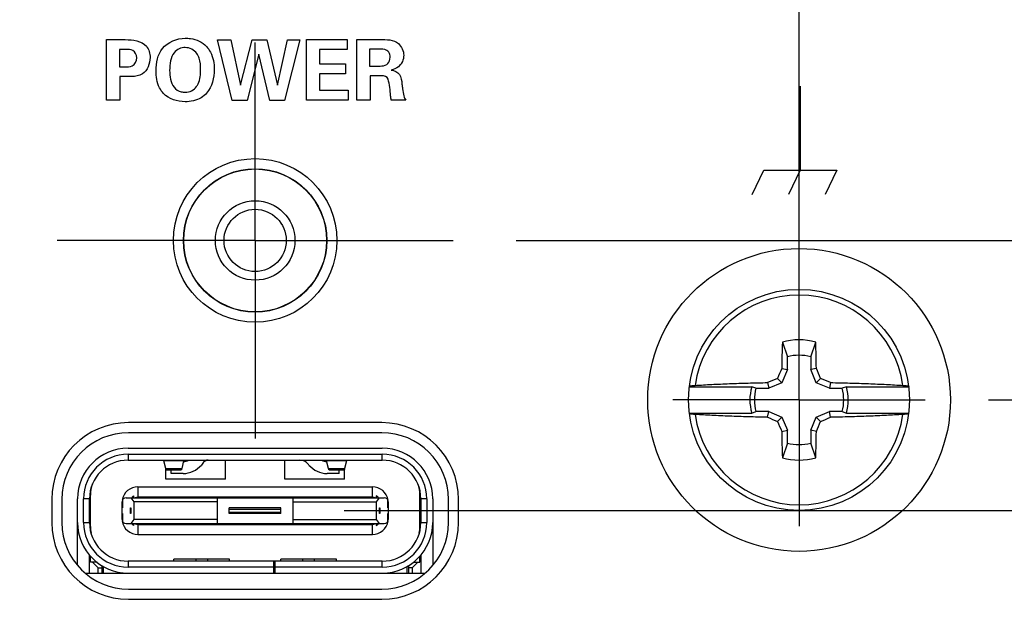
# Model space of a CAD drawing. Header units: inches. Extents: x 0 to 34, y 0 to 22.
# Tile 14 of 47: x 18.349 to 19.325, y 11.984 to 12.566. Entities that reach past the tile are written whole.
import ezdxf

# ---------------------------------------------------------------- set-up
doc = ezdxf.new("R2010")
doc.units = ezdxf.units.IN
doc.header["$LTSCALE"] = 1.87
doc.header["$MEASUREMENT"] = 0
doc.linetypes.add('CENTER', pattern=[0.6, 0.375, -0.075, 0.075, -0.075])
doc.layers.get('0').update_dxf_attribs({"linetype": 'CONTINUOUS'})
for name, color, linetype in [('02___PRT_ALL_AXES', 7, 'CONTINUOUS'), ('03___PRT_ALL_CURVES', 7, 'CONTINUOUS'), ('DEFAULT_1', 7, 'CENTER'), ('DIMENSIONS', 7, 'CONTINUOUS')]:
    doc.layers.add(name, color=color, linetype=linetype)
doc.styles.get("Standard").update_dxf_attribs({"font": 'txt', "width": 0.8})
doc.dimstyles.new('DIMSTYLE_2', dxfattribs={"dimtxt": 0.125, "dimasz": 0.18, "dimexe": 0.125, "dimexo": 0.0625, "dimgap": 0.03125, "dimtad": 0, "dimtih": 1, "dimtoh": 1, "dimdec": 3, "dimzin": 4, "dimdsep": 46, "dimtxsty": 'STANDARD', "dimblk": '_FILLED', "dimblk1": '_FILLED', "dimblk2": '_FILLED', "dimcen": 0.09, "dimadec": 0, "dimazin": 0, "dimtp": 0.001, "dimtm": 0.001, "dimtfac": 1, "dimtdec": 3, "dimtofl": 0, "dimtmove": 0, "dimatfit": 3, "dimldrblk": '_FILLED', "dimfxl": 1, "dimtolj": 1, "dimtzin": 4, "dimarcsym": 0})

# ---------------------------------------------------------------- blocks, each defined once
blk = doc.blocks.new('*D13')
at = {"layer": 'DIMENSIONS', "color": 2, "linetype": 'CONTINUOUS'}
blk.add_line((18.84108, 12.34691), (20.67193, 12.34691), dxfattribs=at)
at = {"layer": 'DIMENSIONS', "color": 2, "linetype": 'CONTINUOUS', "insert": (20.73443, 12.40941), "char_height": 0.125, "width": 1.225, "attachment_point": 1, "line_spacing_factor": 0.9}
blk.add_mtext('.762{\\Ftxt.shx;\\W1.000000;\\H0.125000; }[19.34]', dxfattribs=at)
blk = doc.blocks.new('_FILLED')
at = {"color": 0, "linetype": 'BYBLOCK'}
blk.add_solid([(0, 0), (-1, 0.1736), (-1, -0.1736)], dxfattribs=at)
blk = doc.blocks.new('*D14')
at = {"layer": 'DIMENSIONS', "color": 2, "linetype": 'CONTINUOUS'}
blk.add_line((19.30911, 12.18891), (20.67193, 12.18891), dxfattribs=at)
at = {"layer": 'DIMENSIONS', "color": 2, "linetype": 'CONTINUOUS', "insert": (20.73443, 12.25141), "char_height": 0.125, "width": 1.225, "attachment_point": 1, "line_spacing_factor": 0.9}
blk.add_mtext('.604{\\Ftxt.shx;\\W1.000000;\\H0.125000; }[15.33]', dxfattribs=at)
blk = doc.blocks.new('*D15')
at = {"layer": 'DIMENSIONS', "color": 2, "linetype": 'CONTINUOUS'}
for p, q in [((18.6706, 12.07922), (20.19479, 12.07922)), ((20.19479, 12.07922), (20.24593, 12.02483)), ((20.24593, 12.02483), (20.67193, 12.02483))]:
    blk.add_line(p, q, dxfattribs=at)
at = {"layer": 'DIMENSIONS', "color": 2, "linetype": 'CONTINUOUS', "insert": (20.73443, 12.08733), "char_height": 0.125, "width": 1.225, "attachment_point": 1, "line_spacing_factor": 0.9}
blk.add_mtext('.494{\\Ftxt.shx;\\W1.000000;\\H0.125000; }[12.54]', dxfattribs=at)
blk = doc.blocks.new('*D16')
at = {"layer": 'DIMENSIONS', "color": 2, "linetype": 'CONTINUOUS'}
blk.add_line((18.58251, 12.60548), (18.58251, 13.69792), dxfattribs=at)
at = {"layer": 'DIMENSIONS', "color": 2, "linetype": 'CONTINUOUS', "insert": (18.52001, 13.76042), "char_height": 0.125, "width": 1.225, "attachment_point": 1, "rotation": 90, "line_spacing_factor": 0.9}
blk.add_mtext('.539{\\Ftxt.shx;\\W1.000000;\\H0.125000; }[13.69]', dxfattribs=at)
blk = doc.blocks.new('*D17')
at = {"layer": 'DIMENSIONS', "color": 2, "linetype": 'CONTINUOUS'}
blk.add_line((19.12151, 12.25141), (19.12151, 13.69792), dxfattribs=at)
at = {"layer": 'DIMENSIONS', "color": 2, "linetype": 'CONTINUOUS', "insert": (19.05901, 13.76042), "char_height": 0.125, "width": 0.825, "attachment_point": 1, "rotation": 90, "line_spacing_factor": 0.9}
blk.add_mtext('.000{\\Ftxt.shx;\\W1.000000;\\H0.125000; }[0]', dxfattribs=at)
blk = doc.blocks.new('*D18')
at = {"layer": 'DIMENSIONS', "color": 2, "linetype": 'CONTINUOUS'}
blk.add_line((17.19441, 12.09217), (17.19441, 13.69792), dxfattribs=at)
at = {"layer": 'DIMENSIONS', "color": 2, "linetype": 'CONTINUOUS', "insert": (17.13191, 13.76042), "char_height": 0.125, "width": 1.325, "attachment_point": 1, "rotation": 90, "line_spacing_factor": 0.9}
blk.add_mtext('1.927{\\Ftxt.shx;\\W1.000000;\\H0.125000; }[48.95]', dxfattribs=at)
blk = doc.blocks.new('*D19')
at = {"layer": 'DIMENSIONS', "color": 2, "linetype": 'CONTINUOUS'}
blk.add_line((17.90151, 12.10991), (17.90151, 13.69792), dxfattribs=at)
at = {"layer": 'DIMENSIONS', "color": 2, "linetype": 'CONTINUOUS', "insert": (17.83901, 13.76042), "char_height": 0.125, "width": 1.325, "attachment_point": 1, "rotation": 90, "line_spacing_factor": 0.9}
blk.add_mtext('1.220{\\Ftxt.shx;\\W1.000000;\\H0.125000; }[30.99]', dxfattribs=at)
blk = doc.blocks.new('*D20')
at = {"layer": 'DIMENSIONS', "color": 2, "linetype": 'CONTINUOUS'}
blk.add_line((16.48751, 12.10991), (16.48751, 13.69792), dxfattribs=at)
at = {"layer": 'DIMENSIONS', "color": 2, "linetype": 'CONTINUOUS', "insert": (16.42501, 13.76042), "char_height": 0.125, "width": 1.225, "attachment_point": 1, "rotation": 90, "line_spacing_factor": 0.9}
blk.add_mtext('2.634{\\Ftxt.shx;\\W1.000000;\\H0.125000; }[66.9]', dxfattribs=at)
blk = doc.blocks.new('*D21')
at = {"layer": 'DIMENSIONS', "color": 2, "linetype": 'CONTINUOUS'}
blk.add_line((15.78041, 12.09217), (15.78041, 13.69792), dxfattribs=at)
at = {"layer": 'DIMENSIONS', "color": 2, "linetype": 'CONTINUOUS', "insert": (15.71791, 13.76042), "char_height": 0.125, "width": 1.325, "attachment_point": 1, "rotation": 90, "line_spacing_factor": 0.9}
blk.add_mtext('3.341{\\Ftxt.shx;\\W1.000000;\\H0.125000; }[84.86]', dxfattribs=at)
blk = doc.blocks.new('*D22')
at = {"layer": 'DIMENSIONS', "color": 2, "linetype": 'CONTINUOUS'}
blk.add_line((14.26351, 12.36041), (14.26351, 13.69792), dxfattribs=at)
at = {"layer": 'DIMENSIONS', "color": 2, "linetype": 'CONTINUOUS', "insert": (14.20101, 13.76042), "char_height": 0.125, "width": 1.425, "attachment_point": 1, "rotation": 90, "line_spacing_factor": 0.9}
blk.add_mtext('4.858{\\Ftxt.shx;\\W1.000000;\\H0.125000; }[123.39]', dxfattribs=at)
blk = doc.blocks.new('*D23')
at = {"layer": 'DIMENSIONS', "color": 2, "linetype": 'CONTINUOUS'}
blk.add_line((19.90152, 12.36041), (19.90152, 13.69792), dxfattribs=at)
at = {"layer": 'DIMENSIONS', "color": 2, "linetype": 'CONTINUOUS', "insert": (19.83902, 13.76042), "char_height": 0.125, "width": 1.225, "attachment_point": 1, "rotation": 90, "line_spacing_factor": 0.9}
blk.add_mtext('.780{\\Ftxt.shx;\\W1.000000;\\H0.125000; }[19.81]', dxfattribs=at)

msp = doc.modelspace()

# ---------------------------------------------------------------- linework, layer by layer
at = {"color": 40, "linetype": 'CONTINUOUS'}
for p, q in [((18.4353, 12.54584), (18.45386, 12.54584)), ((18.4353, 12.48579), (18.4353, 12.54584)), ((18.54521, 12.54575), (18.55853, 12.54575)), ((18.55986, 12.48562), (18.54521, 12.54575)), ((18.55853, 12.54575), (18.56786, 12.50069)), ((18.56786, 12.50069), (18.57961, 12.54575)), ((18.57961, 12.54575), (18.59418, 12.54575)), ((18.59418, 12.54575), (18.60476, 12.50069)), ((18.60476, 12.50069), (18.61451, 12.54575)), ((18.62684, 12.54575), (18.61151, 12.48562)), ((18.61451, 12.54575), (18.62684, 12.54575)), ((18.63346, 12.546), (18.67377, 12.546)), ((18.63346, 12.48579), (18.63346, 12.546)), ((18.67377, 12.546), (18.67377, 12.53617)), ((18.68321, 12.546), (18.70628, 12.546)), ((18.68321, 12.48579), (18.68321, 12.546)), ((18.45453, 12.53609), (18.44803, 12.53609)), ((18.44803, 12.53609), (18.44803, 12.51876)), ((18.58627, 12.5316), (18.57452, 12.48562)), ((18.59718, 12.48562), (18.58627, 12.5316)), ((18.67377, 12.53617), (18.64637, 12.53617)), ((18.64637, 12.53617), (18.64637, 12.52185)), ((18.70461, 12.53651), (18.69596, 12.53651)), ((18.69596, 12.53651), (18.69596, 12.51968)), ((18.44803, 12.51876), (18.4532, 12.51876)), ((18.64637, 12.52185), (18.67202, 12.52185)), ((18.67202, 12.52185), (18.67202, 12.51202)), ((18.69596, 12.51968), (18.70636, 12.51968)), ((18.45711, 12.50919), (18.44837, 12.50919)), ((18.44837, 12.50919), (18.44837, 12.48579)), ((18.67202, 12.51202), (18.64637, 12.51202)), ((18.64637, 12.51202), (18.64637, 12.49578)), ((18.70769, 12.51011), (18.69636, 12.51011)), ((18.69636, 12.51011), (18.69636, 12.48579)), ((19.12273, 12.49967), (19.12273, 12.41655)), ((18.64637, 12.49578), (18.67469, 12.49578)), ((18.67469, 12.49578), (18.67469, 12.48579)), ((18.44837, 12.48579), (18.4353, 12.48579)), ((18.57452, 12.48562), (18.55986, 12.48562)), ((18.61151, 12.48562), (18.59718, 12.48562)), ((18.67469, 12.48579), (18.63346, 12.48579)), ((18.69636, 12.48579), (18.68321, 12.48579)), ((18.73168, 12.48579), (18.71744, 12.48579)), ((19.07502, 12.39245), (19.08659, 12.41655)), ((19.08659, 12.41655), (19.15887, 12.41655)), ((19.12273, 12.41655), (19.11117, 12.39245)), ((19.15887, 12.41655), (19.14731, 12.39245))]:
    msp.add_line(p, q, dxfattribs=at)
at = {"color": 7, "linetype": 'CONTINUOUS'}
for p, q in [((19.10496, 12.24617), (19.10996, 12.23166)), ((19.13307, 12.23166), (19.13807, 12.24617)), ((19.10996, 12.21898), (19.10996, 12.23166)), ((19.13307, 12.23166), (19.13307, 12.21898)), ((19.10434, 12.2201), (19.10996, 12.21898)), ((19.10996, 12.21898), (19.10454, 12.20589)), ((19.13868, 12.2201), (19.13307, 12.21898)), ((19.13849, 12.20589), (19.13307, 12.21898)), ((19.10017, 12.21026), (19.10454, 12.20589)), ((19.14286, 12.21026), (19.13849, 12.20589)), ((19.01279, 12.20191), (19.07456, 12.20191)), ((19.07877, 12.20046), (19.07456, 12.20191)), ((19.07877, 12.20046), (19.09145, 12.20046)), ((19.09033, 12.20608), (19.09145, 12.20046)), ((19.10454, 12.20589), (19.09145, 12.20046)), ((19.15158, 12.20046), (19.13849, 12.20589)), ((19.1527, 12.20608), (19.15158, 12.20046)), ((19.15158, 12.20046), (19.16426, 12.20046)), ((19.16847, 12.20191), (19.16426, 12.20046)), ((19.16847, 12.20191), (19.23024, 12.20191)), ((19.07456, 12.17591), (19.07877, 12.17736)), ((19.09145, 12.17736), (19.07877, 12.17736)), ((19.09033, 12.17174), (19.09145, 12.17736)), ((19.09145, 12.17736), (19.10454, 12.17194)), ((19.13849, 12.17194), (19.15158, 12.17736)), ((19.16426, 12.17736), (19.15158, 12.17736)), ((19.1527, 12.17174), (19.15158, 12.17736)), ((19.16426, 12.17736), (19.16847, 12.17591)), ((19.01279, 12.17591), (19.07456, 12.17591)), ((19.10017, 12.16757), (19.10454, 12.17194)), ((19.10454, 12.17194), (19.10996, 12.15885)), ((19.13307, 12.15885), (19.13849, 12.17194)), ((19.14286, 12.16757), (19.13849, 12.17194)), ((19.16847, 12.17591), (19.23024, 12.17591)), ((19.10434, 12.15773), (19.10996, 12.15885)), ((19.10996, 12.14617), (19.10996, 12.15885)), ((19.13868, 12.15773), (19.13307, 12.15885)), ((19.13307, 12.15885), (19.13307, 12.14617)), ((18.70801, 12.15641), (18.45701, 12.15641)), ((18.45653, 12.14104), (18.7085, 12.14104)), ((19.10996, 12.14617), (19.10496, 12.13165)), ((19.13807, 12.13165), (19.13307, 12.14617)), ((18.45653, 12.13513), (18.7085, 12.13513)), ((18.45653, 12.13513), (18.45653, 12.12922)), ((18.45653, 12.12922), (18.7085, 12.12922)), ((18.49196, 12.12922), (18.49196, 12.12845)), ((18.51165, 12.12851), (18.49196, 12.12851)), ((18.49388, 12.12095), (18.49196, 12.12845)), ((18.51165, 12.12845), (18.50973, 12.12095)), ((18.51165, 12.12845), (18.51165, 12.12922)), ((18.55318, 12.11033), (18.55318, 12.12922)), ((18.61185, 12.11033), (18.61185, 12.12922)), ((18.65338, 12.12922), (18.65338, 12.12845)), ((18.67307, 12.12851), (18.65338, 12.12851)), ((18.6553, 12.12095), (18.65338, 12.12845)), ((18.67307, 12.12845), (18.67115, 12.12095)), ((18.67307, 12.12845), (18.67307, 12.12922)), ((18.7085, 12.12922), (18.7085, 12.13513)), ((18.49388, 12.12095), (18.50973, 12.12095)), ((18.49413, 12.11033), (18.49413, 12.11987)), ((18.49436, 12.11952), (18.50925, 12.11952)), ((18.49913, 12.11601), (18.49913, 12.11952)), ((18.53146, 12.12712), (18.52923, 12.12445)), ((18.6358, 12.12445), (18.63534, 12.12501)), ((18.6553, 12.12095), (18.67115, 12.12095)), ((18.65578, 12.11952), (18.67067, 12.11952)), ((18.6659, 12.11601), (18.6659, 12.11952)), ((18.6709, 12.11033), (18.6709, 12.11987)), ((18.55318, 12.11033), (18.49413, 12.11033)), ((18.51113, 12.11601), (18.49913, 12.11601)), ((18.6709, 12.11033), (18.61185, 12.11033)), ((18.6659, 12.11601), (18.6539, 12.11601)), ((18.46637, 12.10285), (18.69866, 12.10285)), ((18.46637, 12.10285), (18.46637, 12.093)), ((18.69866, 12.093), (18.69866, 12.10285)), ((18.39101, 12.09041), (18.39101, 12.06741)), ((18.40653, 12.02571), (18.40653, 12.09104)), ((18.41834, 12.09104), (18.41244, 12.09104)), ((18.41244, 12.06741), (18.41244, 12.09104)), ((18.41834, 12.06741), (18.41834, 12.09104)), ((18.41933, 12.05914), (18.41933, 12.09458)), ((18.45119, 12.09011), (18.45119, 12.08218)), ((18.45456, 12.09202), (18.71047, 12.09202)), ((18.46259, 12.08808), (18.45976, 12.09202)), ((18.46244, 12.09202), (18.46244, 12.094)), ((18.46244, 12.09202), (18.46637, 12.093)), ((18.46637, 12.093), (18.69866, 12.093)), ((18.46893, 12.093), (18.46893, 12.09202)), ((18.47956, 12.09202), (18.47956, 12.093)), ((18.48862, 12.093), (18.48862, 12.09202)), ((18.49925, 12.09202), (18.49925, 12.093)), ((18.5083, 12.093), (18.5083, 12.09202)), ((18.51893, 12.09202), (18.51893, 12.093)), ((18.52799, 12.093), (18.52799, 12.09202)), ((18.53862, 12.09202), (18.53862, 12.093)), ((18.54511, 12.06643), (18.54511, 12.09202)), ((18.54767, 12.093), (18.54767, 12.09202)), ((18.5583, 12.09202), (18.5583, 12.093)), ((18.56736, 12.093), (18.56736, 12.09202)), ((18.57799, 12.09202), (18.57799, 12.093)), ((18.58704, 12.093), (18.58704, 12.09202)), ((18.59767, 12.09202), (18.59767, 12.093)), ((18.60673, 12.093), (18.60673, 12.09202)), ((18.61736, 12.09202), (18.61736, 12.093)), ((18.61992, 12.09202), (18.61992, 12.06643)), ((18.62641, 12.093), (18.62641, 12.09202)), ((18.63704, 12.09202), (18.63704, 12.093)), ((18.6461, 12.093), (18.6461, 12.09202)), ((18.65673, 12.09202), (18.65673, 12.093)), ((18.66578, 12.093), (18.66578, 12.09202)), ((18.67641, 12.09202), (18.67641, 12.093)), ((18.68547, 12.093), (18.68547, 12.09202)), ((18.6961, 12.09202), (18.6961, 12.093)), ((18.69866, 12.093), (18.70259, 12.09202)), ((18.70527, 12.09202), (18.70244, 12.08808)), ((18.70259, 12.094), (18.70259, 12.09202)), ((18.71384, 12.08218), (18.71384, 12.09011)), ((18.7457, 12.05914), (18.7457, 12.09458)), ((18.75259, 12.09104), (18.74669, 12.09104)), ((18.74669, 12.09104), (18.74669, 12.06741)), ((18.75259, 12.09104), (18.75259, 12.06741)), ((18.7585, 12.09104), (18.7585, 12.02571)), ((18.77401, 12.06741), (18.77401, 12.09041)), ((18.45062, 12.07037), (18.45062, 12.08808)), ((18.45119, 12.08218), (18.45062, 12.08218)), ((18.45888, 12.08218), (18.45938, 12.08218)), ((18.45888, 12.07627), (18.45888, 12.08218)), ((18.45938, 12.08218), (18.45938, 12.07627)), ((18.54511, 12.08808), (18.46259, 12.08808)), ((18.46259, 12.07037), (18.46259, 12.08808)), ((18.6081, 12.08218), (18.55692, 12.08218)), ((18.55692, 12.07627), (18.55692, 12.08218)), ((18.55692, 12.0806), (18.6081, 12.0806)), ((18.6081, 12.07627), (18.6081, 12.08218)), ((18.61992, 12.08808), (18.70244, 12.08808)), ((18.70244, 12.08808), (18.70244, 12.07037)), ((18.70565, 12.08218), (18.70615, 12.08218)), ((18.70565, 12.07627), (18.70565, 12.08218)), ((18.70615, 12.08218), (18.70615, 12.07627)), ((18.7144, 12.08218), (18.71384, 12.08218)), ((18.7144, 12.08808), (18.7144, 12.07037)), ((18.45062, 12.07627), (18.45119, 12.07627)), ((18.45119, 12.07627), (18.45119, 12.06834)), ((18.45938, 12.07627), (18.45888, 12.07627)), ((18.45976, 12.06643), (18.46259, 12.07037)), ((18.54511, 12.07037), (18.46259, 12.07037)), ((18.55692, 12.07785), (18.6081, 12.07785)), ((18.6081, 12.07627), (18.55692, 12.07627)), ((18.61992, 12.07037), (18.70244, 12.07037)), ((18.70244, 12.07037), (18.70527, 12.06643)), ((18.70615, 12.07627), (18.70565, 12.07627)), ((18.71384, 12.07627), (18.7144, 12.07627)), ((18.71384, 12.06834), (18.71384, 12.07627)), ((18.41244, 12.06741), (18.41834, 12.06741)), ((18.45456, 12.06643), (18.71047, 12.06643)), ((18.46244, 12.06643), (18.46637, 12.06545)), ((18.46244, 12.06445), (18.46244, 12.06643)), ((18.46637, 12.06545), (18.69866, 12.06545)), ((18.46637, 12.06545), (18.46637, 12.0556)), ((18.46893, 12.06643), (18.46893, 12.06545)), ((18.47956, 12.06545), (18.47956, 12.06643)), ((18.48862, 12.06643), (18.48862, 12.06545)), ((18.49925, 12.06545), (18.49925, 12.06643)), ((18.5083, 12.06643), (18.5083, 12.06545)), ((18.51893, 12.06545), (18.51893, 12.06643)), ((18.52799, 12.06643), (18.52799, 12.06545)), ((18.53862, 12.06545), (18.53862, 12.06643)), ((18.54767, 12.06643), (18.54767, 12.06545)), ((18.5583, 12.06545), (18.5583, 12.06643)), ((18.56736, 12.06643), (18.56736, 12.06545)), ((18.57799, 12.06545), (18.57799, 12.06643)), ((18.58704, 12.06643), (18.58704, 12.06545)), ((18.59767, 12.06545), (18.59767, 12.06643)), ((18.60673, 12.06643), (18.60673, 12.06545)), ((18.61736, 12.06545), (18.61736, 12.06643)), ((18.62641, 12.06643), (18.62641, 12.06545)), ((18.63704, 12.06545), (18.63704, 12.06643)), ((18.6461, 12.06643), (18.6461, 12.06545)), ((18.65673, 12.06545), (18.65673, 12.06643)), ((18.66578, 12.06643), (18.66578, 12.06545)), ((18.67641, 12.06545), (18.67641, 12.06643)), ((18.68547, 12.06643), (18.68547, 12.06545)), ((18.6961, 12.06545), (18.6961, 12.06643)), ((18.69866, 12.06545), (18.70259, 12.06643)), ((18.69866, 12.0556), (18.69866, 12.06545)), ((18.70259, 12.06643), (18.70259, 12.06445)), ((18.74669, 12.06741), (18.75259, 12.06741)), ((18.46637, 12.0556), (18.69866, 12.0556)), ((18.41834, 12.01741), (18.41834, 12.03516)), ((18.41933, 12.02804), (18.41933, 12.03418)), ((18.55712, 12.03119), (18.502, 12.03119)), ((18.502, 12.02922), (18.502, 12.03119)), ((18.52366, 12.03119), (18.52366, 12.02922)), ((18.53547, 12.02922), (18.53547, 12.03119)), ((18.55712, 12.02922), (18.55712, 12.03119)), ((18.66303, 12.03119), (18.60791, 12.03119)), ((18.60791, 12.02922), (18.60791, 12.03119)), ((18.62956, 12.03119), (18.62956, 12.02922)), ((18.64137, 12.02922), (18.64137, 12.03119)), ((18.66303, 12.02922), (18.66303, 12.03119)), ((18.7457, 12.02804), (18.7457, 12.03418)), ((18.74669, 12.03516), (18.74669, 12.01741)), ((18.42592, 12.02804), (18.41933, 12.02804)), ((18.4214, 12.02804), (18.427, 12.02244)), ((18.427, 12.02244), (18.43055, 12.02244)), ((18.427, 12.01741), (18.427, 12.02244)), ((18.43055, 12.0248), (18.43055, 12.01741)), ((18.43192, 12.02393), (18.43192, 12.01741)), ((18.7085, 12.02922), (18.45653, 12.02922)), ((18.45653, 12.02922), (18.45653, 12.02332)), ((18.60102, 12.02332), (18.45653, 12.02332)), ((18.60102, 12.01741), (18.60102, 12.02922)), ((18.6022, 12.01741), (18.6022, 12.02922)), ((18.7085, 12.02332), (18.6022, 12.02332)), ((18.7085, 12.02332), (18.7085, 12.02922)), ((18.73311, 12.01741), (18.73311, 12.02393)), ((18.73448, 12.0248), (18.73448, 12.01741)), ((18.73803, 12.02244), (18.73448, 12.02244)), ((18.73803, 12.02244), (18.74363, 12.02804)), ((18.73803, 12.02244), (18.73803, 12.01741)), ((18.73911, 12.02804), (18.7457, 12.02804)), ((18.41483, 12.01741), (18.7502, 12.01741)), ((18.44965, 12.01741), (18.44965, 12.01802)), ((18.45102, 12.0179), (18.45102, 12.01741)), ((18.71401, 12.0179), (18.71401, 12.01741)), ((18.71538, 12.01802), (18.71538, 12.01741)), ((18.45701, 12.00141), (18.70801, 12.00141))]:
    msp.add_line(p, q, dxfattribs=at)
for centre, radius in [((18.58251, 12.34691), 0.07107), ((18.58251, 12.34691), 0.07087), ((18.58251, 12.34691), 0.0708), ((18.58251, 12.34691), 0.03937), ((18.58251, 12.34691), 0.03085), ((19.12151, 12.18891), 0.15), ((19.12151, 12.18891), 0.1095)]:
    msp.add_circle(centre, radius, dxfattribs=at)
for centre, radius, start, end in [((19.12151, 12.18891), 0.10391, 7.96344, 172.03656), ((20.87367, 12.19142), 1.76956, 178.22684, 179.0714), ((19.12151, 12.18891), 0.05961, 73.87453, 106.12547), ((17.40682, 12.1923), 1.73209, 0.91946, 1.78229), ((19.12151, 12.18891), 0.04428, 74.87886, 105.12114), ((20.86676, 11.46616), 1.91691, 156.83935, 157.15881), ((17.38183, 11.46852), 1.91086, 22.84069, 23.16116), ((19.84191, 10.44923), 1.91086, 112.84069, 113.16115), ((18.39876, 10.44367), 1.9169, 66.83935, 67.15881), ((19.12151, 12.18891), 0.04872, 164.52357, 195.47643), ((19.12151, 12.18891), 0.04428, 164.87886, 195.12114), ((19.12151, 12.18891), 0.04428, 344.87886, 15.12114), ((19.12151, 12.18891), 0.04872, 344.52357, 15.47643), ((19.12151, 12.18891), 0.10391, 187.96344, 352.03656), ((19.84427, 13.93416), 1.9169, 246.83935, 247.15881), ((20.86119, 12.90931), 1.91086, 202.84069, 203.16116), ((17.37627, 12.91167), 1.91691, 336.83935, 337.15881), ((18.40112, 13.9286), 1.91086, 292.84069, 293.16115), ((20.83621, 12.18552), 1.73209, 180.91946, 181.78229), ((17.36936, 12.18641), 1.76956, 358.22684, 359.0714), ((18.45701, 12.09041), 0.066, 90, 180), ((18.70801, 12.09041), 0.066, 0, 90), ((18.45653, 12.09104), 0.05, 90, 180), ((18.7085, 12.09104), 0.05, 0, 90), ((19.12151, 12.18891), 0.04428, 254.87886, 285.12114), ((18.45653, 12.09104), 0.04409, 90, 180), ((18.45653, 12.09104), 0.03819, 90, 180), ((18.51113, 12.13963), 0.01181, 271.81993, 297.77318), ((18.53599, 12.12332), 0.00591, 90, 140), ((18.62629, 12.11741), 0.01181, 40, 90), ((18.6539, 12.13963), 0.01181, 242.22682, 268.18007), ((18.7085, 12.09104), 0.04409, 0, 90), ((18.7085, 12.09104), 0.03819, 0, 90), ((19.12151, 12.18891), 0.05961, 253.87453, 286.12547), ((18.51113, 12.13963), 0.02362, 270, 320), ((18.6539, 12.13963), 0.02362, 220, 270), ((18.45476, 12.09458), 0.03543, 161.55856, 180), ((18.46637, 12.0871), 0.01575, 90, 171.36232), ((18.69866, 12.0871), 0.01575, 8.59043, 90), ((18.71027, 12.09458), 0.03543, 359.99998, 18.44128), ((18.45456, 12.08808), 0.00394, 90, 180), ((18.46637, 12.0871), 0.00795, 119.69932, 141.3561), ((18.69866, 12.0871), 0.00795, 38.6439, 60.30068), ((18.71047, 12.08808), 0.00394, 0, 90), ((18.45456, 12.07037), 0.00394, 180, 270), ((18.71047, 12.07037), 0.00394, 270, 360), ((18.45701, 12.06741), 0.066, 180, 270), ((18.45653, 12.06741), 0.05, 180, 270), ((18.45653, 12.06741), 0.04409, 180, 270), ((18.45653, 12.06741), 0.03819, 180, 270), ((18.45476, 12.06348), 0.03543, 180, 190.47217), ((18.46637, 12.07135), 0.01575, 188.59043, 270), ((18.46637, 12.07135), 0.00795, 218.6439, 240.30068), ((18.69866, 12.07135), 0.01575, 270.0001, 351.36232), ((18.69866, 12.07135), 0.00795, 299.69932, 321.3561), ((18.70801, 12.06741), 0.066, 270, 360), ((18.7085, 12.06741), 0.05, 270, 360), ((18.7085, 12.06741), 0.04409, 270, 360), ((18.7085, 12.06741), 0.03819, 270, 360), ((18.71027, 12.06348), 0.03543, 349.52764, 360)]:
    msp.add_arc(centre, radius, start, end, dxfattribs=at)
at = {"color": 40, "linetype": 'CONTINUOUS'}
for points in [[(18.45386, 12.54584), (18.46117, 12.54584), (18.47009, 12.54487), (18.47477, 12.53926)], [(18.47477, 12.53926), (18.47728, 12.53622), (18.47843, 12.53196), (18.47843, 12.52802)], [(18.70628, 12.546), (18.71251, 12.54608), (18.7198, 12.54599), (18.72452, 12.54192)], [(18.72452, 12.54192), (18.72772, 12.53915), (18.72977, 12.53458), (18.72977, 12.53034)], [(18.5022, 12.53293), (18.49839, 12.52828), (18.49778, 12.52145), (18.49778, 12.51544)], [(18.51327, 12.53801), (18.50921, 12.53801), (18.50471, 12.53612), (18.5022, 12.53293)], [(18.7131, 12.53509), (18.71076, 12.53675), (18.70748, 12.53651), (18.70461, 12.53651)], [(18.47843, 12.52802), (18.47843, 12.52211), (18.47574, 12.51524), (18.47078, 12.51202)], [(18.52852, 12.5166), (18.52852, 12.52022), (18.52819, 12.52393), (18.52701, 12.52734)], [(18.70636, 12.51968), (18.70862, 12.51968), (18.71118, 12.51993), (18.71294, 12.52135)], [(18.49778, 12.51544), (18.49778, 12.50963), (18.49875, 12.50322), (18.50229, 12.49861)], [(18.54201, 12.51644), (18.54201, 12.50819), (18.53993, 12.49902), (18.53443, 12.49287)], [(18.71419, 12.50669), (18.71339, 12.50901), (18.71014, 12.51011), (18.70769, 12.51011)], [(18.51319, 12.49378), (18.51737, 12.49378), (18.52217, 12.49585), (18.52443, 12.49936)], [(18.51303, 12.48429), (18.50541, 12.48429), (18.49697, 12.48702), (18.49171, 12.49253)], [(18.72985, 12.49012), (18.73023, 12.4886), (18.73081, 12.48709), (18.73168, 12.48579)]]:
    msp.add_open_spline(points, degree=3, dxfattribs=at)
for points, knots in [([(18.48429, 12.51502), (18.48429, 12.52269), (18.48737, 12.5402), (18.50495, 12.54726), (18.51319, 12.54726)], [0, 0, 0, 0, 0.481861, 1, 1, 1, 1]), ([(18.51319, 12.54726), (18.51492, 12.54726), (18.52253, 12.54683), (18.53041, 12.54352), (18.53435, 12.53909)], [0, 0, 0, 0, 0.2259, 1, 1, 1, 1]), ([(18.53435, 12.53909), (18.53588, 12.53734), (18.54042, 12.53054), (18.54201, 12.52219), (18.54201, 12.51644)], [0, 0, 0, 0, 0.288273, 1, 1, 1, 1]), ([(18.46511, 12.52793), (18.46511, 12.53064), (18.46224, 12.53629), (18.45678, 12.53609), (18.45453, 12.53609)], [0, 0, 0, 0, 0.547229, 1, 1, 1, 1]), ([(18.52701, 12.52734), (18.52644, 12.52903), (18.52404, 12.53466), (18.51755, 12.53801), (18.51327, 12.53801)], [0, 0, 0, 0, 0.293539, 1, 1, 1, 1]), ([(18.71627, 12.52835), (18.71627, 12.52925), (18.71603, 12.53179), (18.71449, 12.5342), (18.7131, 12.53509)], [0, 0, 0, 0, 0.351531, 1, 1, 1, 1]), ([(18.72977, 12.53034), (18.72977, 12.5262), (18.72649, 12.51879), (18.7198, 12.51635), (18.71718, 12.51561)], [0, 0, 0, 0, 0.603401, 1, 1, 1, 1]), ([(18.4532, 12.51876), (18.45573, 12.51876), (18.46188, 12.51853), (18.46511, 12.52488), (18.46511, 12.52793)], [0, 0, 0, 0, 0.454047, 1, 1, 1, 1]), ([(18.71294, 12.52135), (18.71326, 12.52158), (18.71527, 12.52328), (18.71627, 12.52612), (18.71627, 12.52835)], [0, 0, 0, 0, 0.151799, 1, 1, 1, 1]), ([(18.47078, 12.51202), (18.46764, 12.51001), (18.4627, 12.50922), (18.45806, 12.50919), (18.45711, 12.50919)], [0, 0, 0, 0, 0.796557, 1, 1, 1, 1]), ([(18.49171, 12.49253), (18.49013, 12.49421), (18.48556, 12.50096), (18.48429, 12.5093), (18.48429, 12.51502)], [0, 0, 0, 0, 0.287359, 1, 1, 1, 1]), ([(18.52443, 12.49936), (18.52499, 12.5002), (18.52794, 12.5054), (18.52852, 12.51165), (18.52852, 12.5166)], [0, 0, 0, 0, 0.168058, 1, 1, 1, 1]), ([(18.71718, 12.51561), (18.72032, 12.51532), (18.72741, 12.51225), (18.72757, 12.50503), (18.72802, 12.50178)], [0, 0, 0, 0, 0.489956, 1, 1, 1, 1]), ([(18.71744, 12.48579), (18.71719, 12.48723), (18.71617, 12.49419), (18.71608, 12.50144), (18.71419, 12.50669)], [0, 0, 0, 0, 0.207474, 1, 1, 1, 1]), ([(18.72802, 12.50178), (18.72822, 12.50025), (18.72875, 12.49636), (18.72926, 12.49244), (18.72985, 12.49012)], [0, 0, 0, 0, 0.391034, 1, 1, 1, 1]), ([(18.50229, 12.49861), (18.50391, 12.4964), (18.50779, 12.49406), (18.51186, 12.49378), (18.51319, 12.49378)], [0, 0, 0, 0, 0.672889, 1, 1, 1, 1]), ([(18.53443, 12.49287), (18.53287, 12.4911), (18.5267, 12.48605), (18.51852, 12.48429), (18.51303, 12.48429)], [0, 0, 0, 0, 0.300391, 1, 1, 1, 1])]:
    msp.add_open_spline(points, degree=3, knots=knots, dxfattribs=at)
at = {"color": 7, "linetype": 'CONTINUOUS'}
for points, knots in [([(19.01284, 12.20231), (19.01284, 12.20234), (19.01286, 12.20238), (19.01291, 12.20242), (19.01297, 12.20248), (19.01309, 12.20254), (19.01326, 12.20261), (19.01349, 12.20267), (19.01375, 12.20274), (19.01406, 12.20281), (19.01456, 12.2029), (19.01528, 12.20301), (19.01626, 12.20312), (19.01739, 12.20322), (19.01819, 12.20328), (19.01861, 12.20331)], [0, 0, 0, 0, 0.013352, 0.021721, 0.031561, 0.05618, 0.087848, 0.126763, 0.172953, 0.226348, 0.28683, 0.428347, 0.595817, 0.78718, 1, 1, 1, 1]), ([(19.01861, 12.20331), (19.02408, 12.20367), (19.03541, 12.20433), (19.05291, 12.20511), (19.07135, 12.20571), (19.08393, 12.20598), (19.09033, 12.20608)], [0, 0, 0, 0, 0.229029, 0.47426, 0.732406, 1, 1, 1, 1]), ([(19.1527, 12.20608), (19.1591, 12.20598), (19.17168, 12.20571), (19.19012, 12.20511), (19.20762, 12.20433), (19.21895, 12.20367), (19.22442, 12.20331)], [0, 0, 0, 0, 0.267594, 0.52574, 0.770971, 1, 1, 1, 1]), ([(19.22442, 12.20331), (19.22484, 12.20328), (19.22564, 12.20322), (19.22676, 12.20312), (19.22775, 12.20301), (19.22847, 12.2029), (19.22897, 12.20281), (19.22928, 12.20274), (19.22954, 12.20267), (19.22976, 12.20261), (19.22994, 12.20254), (19.23006, 12.20248), (19.23012, 12.20242), (19.23017, 12.20238), (19.23019, 12.20234), (19.23019, 12.20231)], [0, 0, 0, 0, 0.21282, 0.404184, 0.571654, 0.713171, 0.773653, 0.827048, 0.873238, 0.912152, 0.94382, 0.968439, 0.97828, 0.986648, 1, 1, 1, 1]), ([(19.01861, 12.17452), (19.01819, 12.17455), (19.01739, 12.1746), (19.01626, 12.17471), (19.01528, 12.17482), (19.01456, 12.17493), (19.01406, 12.17502), (19.01375, 12.17509), (19.01349, 12.17515), (19.01326, 12.17522), (19.01309, 12.17529), (19.01297, 12.17535), (19.01291, 12.1754), (19.01286, 12.17545), (19.01284, 12.17549), (19.01284, 12.17551)], [0, 0, 0, 0, 0.21282, 0.404184, 0.571654, 0.713171, 0.773653, 0.827048, 0.873238, 0.912152, 0.94382, 0.968439, 0.97828, 0.986648, 1, 1, 1, 1]), ([(19.09033, 12.17174), (19.08393, 12.17185), (19.07135, 12.17212), (19.05291, 12.17272), (19.03541, 12.1735), (19.02408, 12.17416), (19.01861, 12.17452)], [0, 0, 0, 0, 0.267594, 0.52574, 0.770971, 1, 1, 1, 1]), ([(19.22442, 12.17452), (19.21895, 12.17416), (19.20762, 12.1735), (19.19012, 12.17272), (19.17168, 12.17212), (19.1591, 12.17185), (19.1527, 12.17174)], [0, 0, 0, 0, 0.229029, 0.47426, 0.732406, 1, 1, 1, 1]), ([(19.23019, 12.17551), (19.23019, 12.17549), (19.23017, 12.17545), (19.23012, 12.1754), (19.23006, 12.17535), (19.22994, 12.17529), (19.22976, 12.17522), (19.22954, 12.17515), (19.22928, 12.17509), (19.22897, 12.17502), (19.22847, 12.17493), (19.22775, 12.17482), (19.22676, 12.17471), (19.22564, 12.1746), (19.22484, 12.17455), (19.22442, 12.17452)], [0, 0, 0, 0, 0.013352, 0.021721, 0.031561, 0.05618, 0.087848, 0.126763, 0.172953, 0.226348, 0.28683, 0.428347, 0.595817, 0.78718, 1, 1, 1, 1]), ([(18.49436, 12.11952), (18.49431, 12.11952), (18.49419, 12.11965), (18.4941, 12.11993), (18.49398, 12.12038), (18.49392, 12.12074), (18.49388, 12.12095)], [0, 0, 0, 0, 0.097044, 0.288545, 0.589342, 1, 1, 1, 1]), ([(18.50973, 12.12095), (18.50969, 12.12074), (18.50963, 12.12038), (18.50951, 12.11993), (18.50942, 12.11965), (18.5093, 12.11952), (18.50925, 12.11952)], [0, 0, 0, 0, 0.410658, 0.711455, 0.902956, 1, 1, 1, 1]), ([(18.65578, 12.11952), (18.65573, 12.11952), (18.65561, 12.11965), (18.65552, 12.11993), (18.6554, 12.12038), (18.65533, 12.12074), (18.6553, 12.12095)], [0, 0, 0, 0, 0.097044, 0.288545, 0.589342, 1, 1, 1, 1]), ([(18.67115, 12.12095), (18.67111, 12.12074), (18.67105, 12.12038), (18.67093, 12.11993), (18.67083, 12.11965), (18.67072, 12.11952), (18.67067, 12.11952)], [0, 0, 0, 0, 0.410658, 0.711455, 0.902956, 1, 1, 1, 1])]:
    msp.add_open_spline(points, degree=3, knots=knots, dxfattribs=at)
at = {"layer": '02___PRT_ALL_AXES', "color": 7, "linetype": 'CONTINUOUS'}
for p, q in [((18.70801, 12.16641), (18.45701, 12.16641)), ((18.38101, 12.09041), (18.38101, 12.06741)), ((18.78401, 12.06741), (18.78401, 12.09041)), ((18.45701, 11.99141), (18.70801, 11.99141))]:
    msp.add_line(p, q, dxfattribs=at)
msp.add_circle((18.58251, 12.34691), 0.08106, dxfattribs=at)
for centre, start, end in [((18.45701, 12.09041), 90, 180), ((18.70801, 12.09041), 0, 90), ((18.45701, 12.06741), 180, 270), ((18.70801, 12.06741), 270, 360)]:
    msp.add_arc(centre, 0.076, start, end, dxfattribs=at)
at = {"layer": '03___PRT_ALL_CURVES', "color": 4, "linetype": 'CONTINUOUS'}
msp.add_circle((19.12151, 12.18891), 0.15, dxfattribs=at)
at = {"layer": 'DEFAULT_1', "color": 7, "linetype": 'CENTER'}
for p, q in [((18.58251, 12.34691), (18.58251, 12.54298)), ((18.58251, 12.34691), (18.38645, 12.34691)), ((18.58251, 12.34691), (18.77858, 12.34691)), ((18.58251, 12.34691), (18.58251, 12.15085)), ((19.12151, 12.18891), (19.12151, 12.31401)), ((19.12151, 12.18891), (18.99641, 12.18891)), ((19.12151, 12.18891), (19.24661, 12.18891)), ((19.12151, 12.18891), (19.12151, 12.06381))]:
    msp.add_line(p, q, dxfattribs=at)

# ---------------------------------------------------------------- dimensions: what is measured, and where the dimension line sits
at = {"layer": 'DIMENSIONS', "color": 2, "linetype": 'CONTINUOUS'}
for feature_location, offset, dtype, origin, picture, middle in [((14.26351, 12.36041), (0, 1.33751), 1, (19.12151, 12.29791), '*D22', (14.26351, 14.47292)), ((15.78041, 12.09217), (0, 1.60576), 1, (19.12151, 12.02967), '*D21', (15.78041, 14.42292)), ((17.19441, 12.09217), (0, 1.60576), 1, (19.12151, 12.02967), '*D18', (17.19441, 14.42292)), ((17.90151, 12.10991), (0, 1.58801), 1, (19.12151, 12.04741), '*D19', (17.90151, 14.42292)), ((16.48751, 12.10991), (0, 1.58801), 1, (19.12151, 12.04741), '*D20', (16.48751, 14.37292)), ((18.58251, 12.60548), (0, 1.09244), 1, (19.12151, 12.18891), '*D16', (18.58251, 14.37292)), ((19.90152, 12.36041), (0, 1.33751), 1, (19.12151, 12.29791), '*D23', (19.90152, 14.37292)), ((19.1215143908, 12.2514135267), (0, 1.4465085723), 1, (19.1215143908, 12.1889135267), '*D17', (19.1215143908, 14.172922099)), ((18.84108, 12.34691), (1.83085, 0), 0, (18.77858, 11.5854), '*D13', (21.34693, 12.34691)), ((19.30911, 12.18891), (1.36282, 0), 0, (19.24661, 11.5854), '*D14', (21.34693, 12.18891)), ((18.6706, 12.07922), (2.00132, -0.0544), 0, (18.6081, 11.5854), '*D15', (21.34693, 12.02483))]:
    dim = msp.add_ordinate_dim(feature_location=feature_location, offset=offset, dtype=dtype, origin=origin, dimstyle='DIMSTYLE_2', dxfattribs=at)
    dim.commit()
    dim.dimension.update_dxf_attribs({"geometry": picture, "text_midpoint": middle})

doc.saveas('drawing.dxf')
